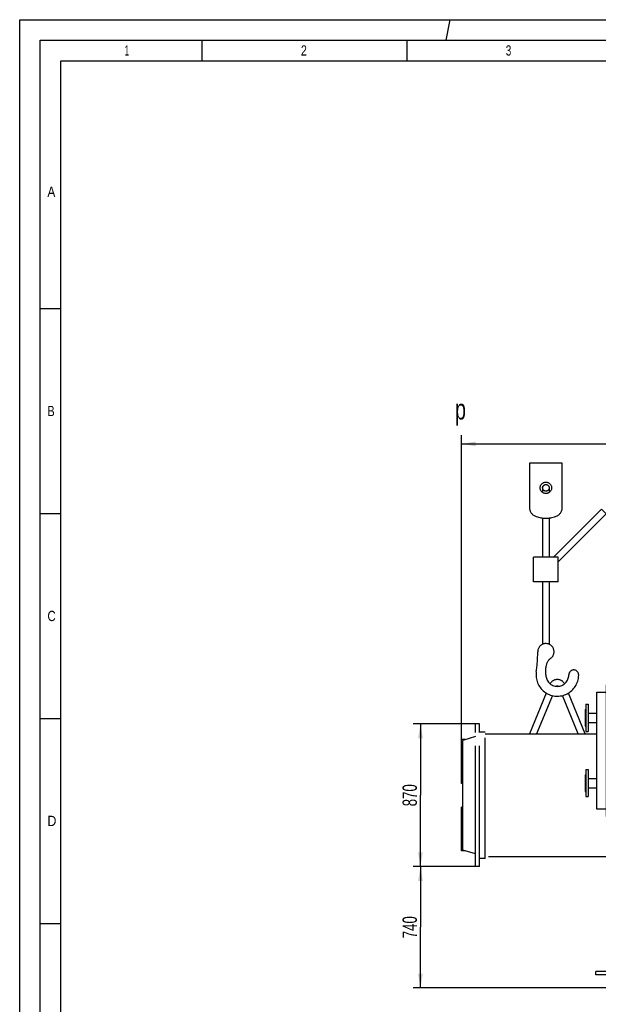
# Model space of a CAD drawing. Header units: millimetres. Extents: x 0 to 1189, y 0 to 841.
# Tile 32 of 136: x 0 to 141, y 601 to 841. Entities that reach past the tile are written whole.
import ezdxf
from ezdxf.enums import TextEntityAlignment as Align

# ---------------------------------------------------------------- set-up
doc = ezdxf.new("R2010")
doc.units = ezdxf.units.MM
doc.header["$LTSCALE"] = 65.395
doc.linetypes.add('CENTER', pattern=[0.6, 0.375, -0.075, 0.075, -0.075])
doc.linetypes.add('PHANTOM', pattern=[0.8, 0.45, -0.05, 0.1, -0.05, 0.1, -0.05])
doc.layers.get('0').update_dxf_attribs({"linetype": 'CONTINUOUS'})
for name, color, linetype in [('1907_725700_08_AS01_SIMPLE1X_PBL527', 7, 'CONTINUOUS'), ('1907_728000_24_SIMPLE1_T1_X_PBL476', 7, 'CONTINUOUS'), ('9M32C_GENSET_AUSBAUMASSE_ABL468', 7, 'CONTINUOUS'), ('9M32C_GENSET_GENERATOR_ABL482', 7, 'CONTINUOUS'), ('9M32C_GENSET_GENERATOR_T1_PBL483', 7, 'CONTINUOUS'), ('AE_KRANHAKEN_PBL469', 7, 'CONTINUOUS'), ('DEFAULT_3', 7, 'PHANTOM'), ('rechts_12_VBL465', 7, 'CONTINUOUS')]:
    doc.layers.add(name, color=color, linetype=linetype)
doc.styles.get("Standard").update_dxf_attribs({"font": 'txt', "width": 0.6})
doc.styles.add('TEXTSTYLE_2', font='txt')
doc.dimstyles.new('DIMSTYLE_4', dxfattribs={"dimtxt": 3.5, "dimasz": 3.5, "dimexe": 1.8, "dimexo": 0, "dimgap": 0.875, "dimtad": 1, "dimlfac": 25, "dimdsep": 46, "dimtxsty": 'Standard', "dimblk": '_FILLED', "dimblk1": '_FILLED', "dimblk2": '_FILLED', "dimcen": 0.09, "dimadec": 0, "dimazin": 0, "dimtp": 2, "dimtm": 2, "dimtfac": 1, "dimtofl": 0, "dimtmove": 0, "dimatfit": 3, "dimldrblk": '_FILLED', "dimfxl": 1, "dimtolj": 1, "dimarcsym": 0})
doc.dimstyles.new('DIMSTYLE_6', dxfattribs={"dimtxt": 3.5, "dimasz": 3.5, "dimexe": 1.8, "dimexo": 0, "dimgap": 0.875, "dimtad": 1, "dimdec": 0, "dimlfac": 25, "dimdsep": 46, "dimtxsty": 'Standard', "dimblk": '_FILLED', "dimblk1": '_FILLED', "dimblk2": '_FILLED', "dimcen": 0.09, "dimadec": 0, "dimazin": 0, "dimtp": 0.8, "dimtm": 0.8, "dimtfac": 1, "dimtdec": 0, "dimtofl": 0, "dimtmove": 0, "dimatfit": 3, "dimldrblk": '_FILLED', "dimfxl": 1, "dimtolj": 1, "dimarcsym": 0})
doc.dimstyles.new('DIMSTYLE_7', dxfattribs={"dimtxt": 3.5, "dimasz": 3.5, "dimexe": 1.8, "dimexo": 0, "dimgap": 0.875, "dimtad": 1, "dimlfac": 25, "dimdsep": 46, "dimtxsty": 'Standard', "dimblk": '_FILLED', "dimblk1": '_FILLED', "dimblk2": '_FILLED', "dimcen": 0.09, "dimadec": 0, "dimazin": 0, "dimtp": 0.8, "dimtm": 0.8, "dimtfac": 1, "dimtofl": 0, "dimtmove": 0, "dimatfit": 3, "dimldrblk": '_FILLED', "dimfxl": 1, "dimtolj": 1, "dimarcsym": 0})

# ---------------------------------------------------------------- blocks, each defined once
blk = doc.blocks.new('_FILLED')
at = {"color": 0, "linetype": 'ByBlock'}
blk.add_solid([(0, 0), (-1, 0.167), (-1, -0.167)], dxfattribs=at)
blk = doc.blocks.new('*D12')
at = {"color": 2, "linetype": 'Continuous'}
for p, q in [((107.78, 664.1), (107.78, 739.31)), ((107.78, 737.51), (148.08, 737.51)), ((188.38, 737.51), (148.08, 737.51)), ((188.38, 724.75), (188.38, 739.31))]:
    blk.add_line(p, q, dxfattribs=at)
at = {"color": 2, "linetype": 'Continuous', "xscale": 3.5, "yscale": 3.5, "zscale": 3.5, "rotation": 180}
blk.add_blockref('_FILLED', (107.78, 737.51), dxfattribs=at)
at = {"color": 2, "linetype": 'Continuous', "xscale": 3.5, "yscale": 3.5, "zscale": 3.5}
blk.add_blockref('_FILLED', (188.38, 737.51), dxfattribs=at)
at = {"color": 2, "linetype": 'Continuous', "width": 0.619048}
blk.add_text('2015', height=3.5, dxfattribs=at).set_placement((148.08, 738.38), align=Align.CENTER)
blk = doc.blocks.new('*D14')
at = {"color": 2, "linetype": 'Continuous'}
for p, q in [((111.18, 634.38), (95.98, 634.38)), ((97.78, 634.38), (97.78, 619.58)), ((97.78, 604.77), (97.78, 619.58)), ((139.97, 604.77), (95.98, 604.77))]:
    blk.add_line(p, q, dxfattribs=at)
at = {"color": 2, "linetype": 'Continuous', "xscale": 3.5, "yscale": 3.5, "zscale": 3.5}
for p, rotation in [((97.78, 634.38), 90), ((97.78, 604.77), 270)]:
    blk.add_blockref('_FILLED', p, dxfattribs=dict(at, rotation=rotation))
at = {"color": 2, "linetype": 'Continuous', "width": 0.690476}
blk.add_text('740', height=3.5, rotation=90, dxfattribs=at).set_placement((96.91, 619.58), align=Align.CENTER)
blk = doc.blocks.new('*D15')
at = {"color": 2, "linetype": 'Continuous'}
for p, q in [((112.18, 669.18), (95.98, 669.18)), ((97.78, 669.18), (97.78, 651.78)), ((97.78, 634.38), (97.78, 651.78)), ((112.18, 634.38), (95.98, 634.38))]:
    blk.add_line(p, q, dxfattribs=at)
at = {"color": 2, "linetype": 'Continuous', "xscale": 3.5, "yscale": 3.5, "zscale": 3.5}
for p, rotation in [((97.78, 669.18), 90), ((97.78, 634.38), 270)]:
    blk.add_blockref('_FILLED', p, dxfattribs=dict(at, rotation=rotation))
at = {"color": 2, "linetype": 'Continuous', "width": 0.690476}
blk.add_text('870', height=3.5, rotation=90, dxfattribs=at).set_placement((96.91, 651.78), align=Align.CENTER)
blk = doc.blocks.new('AE_KRANHAKEN_PBL469', base_point=(133.73, 699.78))
at = {"layer": 'AE_KRANHAKEN_PBL469', "color": 8, "linetype": 'PHANTOM'}
for p, q in [((124.38, 732.78), (124.38, 722.04)), ((132.38, 732.78), (124.38, 732.78)), ((132.38, 722.04), (132.38, 732.78)), ((127.58, 726.78), (127.58, 725.64)), ((129.18, 726.78), (129.18, 725.64)), ((130.25, 709.87), (141.96, 721.58)), ((141.96, 721.58), (143.09, 720.45)), ((127.58, 719.44), (127.58, 709.87)), ((129.18, 719.44), (129.18, 709.87)), ((131.38, 708.74), (143.09, 720.45)), ((125.38, 703.87), (125.38, 709.87)), ((131.38, 709.87), (125.38, 709.87)), ((131.38, 703.87), (131.38, 709.87)), ((131.38, 703.87), (125.38, 703.87)), ((127.58, 703.87), (127.58, 688.61)), ((129.18, 703.87), (129.18, 688.61)), ((128.38, 681.15), (128.38, 682.88)), ((136.36, 680.6), (136.38, 681.15)), ((128.48, 676.71), (124.37, 666.78)), ((129.96, 676.1), (126.1, 666.78)), ((136.27, 666.78), (132.41, 676.1)), ((138, 666.78), (133.89, 676.71))]:
    blk.add_line(p, q, dxfattribs=at)
for radius in [1.4, 0.8]:
    blk.add_circle((128.38, 726.78), radius, dxfattribs=at)
for centre, radius, start, end in [((126.78, 722.04), 2.4, 180, 251.3371), ((129.98, 722.04), 2.4, 288.6629, 360), ((128.38, 726.78), 7.4, 251.3371, 288.6629), ((128.38, 686.78), 2, 305.6853, 180), ((91.77, 686.78), 34.62, 351.8716, 360), ((131.18, 682.88), 2.8, 125.6853, 180), ((135.18, 681.15), 1.2, 0, 180), ((131.18, 681.15), 5.2, 171.8716, 353.9313), ((131.18, 681.15), 2.8, 180, 360), ((131.18, 678.01), 2, 28.5412, 151.4588), ((131.18, 678.01), 0.4, 59.1175, 120.8825)]:
    blk.add_arc(centre, radius, start, end, dxfattribs=at)
blk = doc.blocks.new('1907_728000_24_SIMPLE1_T1_X_PBL476', base_point=(125.78, 651.78))
at = {"layer": '1907_728000_24_SIMPLE1_T1_X_PBL476', "color": 8, "linetype": 'PHANTOM'}
for p, q in [((111.18, 634.38), (111.18, 669.18)), ((112.18, 669.18), (111.18, 669.18)), ((112.18, 634.38), (112.18, 669.18)), ((111.18, 666.09), (108.1, 665.17)), ((113.58, 667.18), (112.18, 667.18)), ((113.58, 636.38), (113.58, 667.18)), ((113.58, 666.78), (140.78, 666.78)), ((107.78, 654.66), (107.78, 665.38)), ((108.8, 665.38), (107.78, 665.38)), ((108.1, 664.1), (107.78, 664.1)), ((108.1, 638.39), (108.1, 665.17)), ((108.1, 654.66), (107.78, 654.66)), ((107.78, 638.18), (107.78, 648.9)), ((108.1, 648.9), (107.78, 648.9)), ((108.1, 639.46), (107.78, 639.46)), ((108.8, 638.18), (107.78, 638.18)), ((111.18, 637.47), (108.1, 638.39)), ((143.78, 636.78), (113.58, 636.78)), ((112.18, 634.38), (111.18, 634.38)), ((113.58, 636.38), (112.18, 636.38))]:
    blk.add_line(p, q, dxfattribs=at)
at = {"layer": '1907_728000_24_SIMPLE1_T1_X_PBL476', "color": 9, "linetype": 'PHANTOM'}
for p, q in [((108.1, 664.58), (107.78, 664.58)), ((108.1, 661.7), (107.78, 661.7)), ((108.1, 657.06), (107.78, 657.06)), ((108.1, 646.5), (107.78, 646.5)), ((108.1, 641.86), (107.78, 641.86)), ((108.1, 638.98), (107.78, 638.98))]:
    blk.add_line(p, q, dxfattribs=at)
blk = doc.blocks.new('1907_725700_08_AS01_SIMPLE1X_PBL527', base_point=(245.44, 691.36))
at = {"layer": '1907_725700_08_AS01_SIMPLE1X_PBL527', "color": 8, "linetype": 'PHANTOM'}
for p, q in [((236.9, 709.16), (236.9, 673.56)), ((236.9, 709.16), (253.98, 709.16)), ((253.98, 709.16), (253.98, 673.56)), ((236.9, 673.56), (253.98, 673.56))]:
    blk.add_line(p, q, dxfattribs=at)
blk = doc.blocks.new('9M32C_GENSET_AUSBAUMASSE_ABL468', base_point=(180.88, 683.58))
at = {"layer": '1907_725700_08_AS01_SIMPLE1X_PBL527'}
blk.add_blockref('1907_725700_08_AS01_SIMPLE1X_PBL527', (245.44, 691.36), dxfattribs=at)
at = {"layer": '1907_728000_24_SIMPLE1_T1_X_PBL476'}
blk.add_blockref('1907_728000_24_SIMPLE1_T1_X_PBL476', (125.78, 651.78), dxfattribs=at)
at = {"layer": 'AE_KRANHAKEN_PBL469'}
blk.add_blockref('AE_KRANHAKEN_PBL469', (133.73, 699.78), dxfattribs=at)
blk = doc.blocks.new('9M32C_GENSET_GENERATOR_T1_PBL483', base_point=(190.14, 627.47))
at = {"layer": '9M32C_GENSET_GENERATOR_T1_PBL483', "color": 2, "linetype": 'CENTER'}
for q in [(188.38, 724.75), (139.97, 604.77), (237.19, 604.77), (188.38, 530.2)]:
    blk.add_line((188.38, 604.77), q, dxfattribs=at)
at = {"layer": '9M32C_GENSET_GENERATOR_T1_PBL483', "color": 7, "linetype": 'Continuous'}
for p, q in [((143.18, 646.62), (143.18, 678.7)), ((143.18, 678.7), (143.78, 678.7)), ((143.4, 679.42), (143.38, 679.61)), ((143.78, 603.21), (143.78, 679.46)), ((232.98, 679.46), (232.98, 603.21)), ((233.38, 679.61), (233.37, 679.42)), ((140.78, 648.42), (140.78, 676.9)), ((140.78, 676.9), (143.18, 676.9)), ((137.98, 672.7), (137.98, 668.62)), ((137.98, 672.7), (138.1, 672.7)), ((138.1, 673.96), (138.1, 667.36)), ((138.1, 673.96), (138.7, 673.96)), ((138.7, 673.96), (138.7, 667.36)), ((138.7, 671.82), (140.78, 671.82)), ((232.98, 671.26), (242.3, 661.95)), ((137.98, 668.62), (138.1, 668.62)), ((138.7, 669.5), (140.78, 669.5)), ((236.01, 668.23), (236.86, 669.08)), ((236.86, 669.08), (240.82, 665.12)), ((138.1, 667.36), (138.7, 667.36)), ((239.97, 664.27), (240.82, 665.12)), ((242.3, 661.21), (232.98, 651.9)), ((137.98, 656.78), (137.98, 652.7)), ((137.98, 656.78), (138.1, 656.78)), ((138.1, 658.04), (138.1, 651.44)), ((138.1, 658.04), (138.7, 658.04)), ((138.7, 658.04), (138.7, 651.44)), ((138.7, 655.9), (140.78, 655.9)), ((138.7, 653.58), (140.78, 653.58)), ((137.98, 652.7), (138.1, 652.7)), ((138.1, 651.44), (138.7, 651.44)), ((143.18, 648.42), (140.78, 648.42)), ((143.78, 646.62), (143.18, 646.62)), ((181.26, 610.98), (181.26, 605.74)), ((195.5, 605.74), (195.5, 610.98)), ((140.56, 607.98), (140.56, 608.78)), ((143.78, 608.78), (140.56, 608.78)), ((143.78, 607.98), (140.56, 607.98)), ((181.26, 605.74), (179.58, 605.74)), ((179.58, 605.74), (179.58, 590.38)), ((197.18, 605.74), (195.5, 605.74)), ((197.18, 590.38), (197.18, 605.74)), ((149.62, 603.21), (143.78, 603.21)), ((147.38, 600.78), (147.26, 603.21)), ((147.38, 596.82), (148.82, 603.21)), ((227.18, 605.03), (227.15, 603.21)), ((232.98, 603.21), (227.15, 603.21)), ((227.95, 603.21), (229.38, 596.82)), ((229.51, 603.21), (229.38, 600.78)), ((147.38, 587.02), (147.38, 600.78)), ((229.38, 600.78), (229.38, 587.02)), ((179.58, 590.38), (197.18, 590.38)), ((152.78, 587.02), (146.78, 587.02)), ((146.78, 587.02), (146.78, 585.02)), ((152.78, 585.02), (152.78, 587.02)), ((229.98, 587.02), (223.98, 587.02)), ((223.98, 587.02), (223.98, 585.02)), ((229.98, 585.02), (229.98, 587.02)), ((146.78, 585.02), (152.78, 585.02)), ((146.98, 585.02), (146.98, 583.18)), ((152.58, 585.02), (152.58, 583.18)), ((154.38, 585.42), (152.78, 585.42)), ((159.31, 575.58), (154.38, 585.42)), ((222.38, 585.42), (217.46, 575.58)), ((223.98, 585.42), (222.38, 585.42)), ((223.98, 585.02), (229.98, 585.02)), ((224.18, 585.02), (224.18, 583.18)), ((229.78, 585.02), (229.78, 583.18)), ((176.78, 563.18), (176.78, 565.24)), ((198.26, 564.77), (178.51, 564.77)), ((199.98, 563.18), (199.98, 565.24)), ((199.98, 563.18), (176.78, 563.18))]:
    blk.add_line(p, q, dxfattribs=at)
for centre, radius in [((188.38, 635.58), 5.6), ((188.38, 604.78), 6.8)]:
    blk.add_circle(centre, radius, dxfattribs=at)
for centre, radius, start, end in [((188.38, 297.41), 384.84, 83.285, 96.715), ((188.38, 297.41), 384.65, 96.6585, 96.7157), ((188.38, 297.41), 384.65, 83.2843, 83.3415), ((241.93, 661.58), 0.52, 315, 45), ((188.38, 604.78), 38.8, 0.351, 357.6749), ((188.38, 604.78), 10.8, 0, 180), ((188.38, 590.46), 21.72, 70.8666, 109.1334), ((188.38, 604.77), 38.8, 182.3139, 357.686), ((188.38, 604.78), 10.8, 180, 215.4309), ((188.38, 604.78), 10.8, 324.5691, 360), ((188.38, 604.77), 41.2, 225.1175, 256.1376), ((188.38, 604.77), 41.2, 283.8624, 314.8825), ((188.38, 604.78), 41.2, 256.2191, 283.7809)]:
    blk.add_arc(centre, radius, start, end, dxfattribs=at)
blk = doc.blocks.new('9M32C_GENSET_GENERATOR_ABL482', base_point=(190.14, 627.47))
at = {"layer": '9M32C_GENSET_GENERATOR_T1_PBL483'}
blk.add_blockref('9M32C_GENSET_GENERATOR_T1_PBL483', (190.14, 627.47), dxfattribs=at)
blk = doc.blocks.new('RECHTS_12_VBL465', base_point=(180.88, 631.49))
at = {"layer": '9M32C_GENSET_AUSBAUMASSE_ABL468'}
blk.add_blockref('9M32C_GENSET_AUSBAUMASSE_ABL468', (180.88, 683.58), dxfattribs=at)
at = {"layer": '9M32C_GENSET_GENERATOR_ABL482'}
blk.add_blockref('9M32C_GENSET_GENERATOR_ABL482', (190.14, 627.47), dxfattribs=at)

msp = doc.modelspace()

# ---------------------------------------------------------------- linework, layer by layer
at = {"color": 5, "linetype": 'Continuous'}
for p, q in [((0, 0), (0, 841)), ((0, 841), (1189, 841)), ((104.03493, 836), (105, 841)), ((44.5, 831), (44.5, 836)), ((94.5, 831), (94.5, 836)), ((10, 10), (10, 831)), ((10, 831), (1179, 831)), ((5, 770.5), (10, 770.5)), ((5, 720.5), (10, 720.5)), ((5, 670.5), (10, 670.5)), ((5, 620.5), (10, 620.5))]:
    msp.add_line(p, q, dxfattribs=at)
at = {"color": 6, "linetype": 'Continuous'}
for p, q in [((5, 5), (5, 836)), ((5, 836), (1184, 836))]:
    msp.add_line(p, q, dxfattribs=at)
at = {"layer": 'DEFAULT_3', "color": 7, "linetype": 'PHANTOM'}
msp.add_line((107.78461, 665.37935), (107.78461, 739.65601), dxfattribs=at)

# ---------------------------------------------------------------- block references
at = {"layer": 'rechts_12_VBL465'}
msp.add_blockref('RECHTS_12_VBL465', (180.88461, 631.49034), dxfattribs=at)

# ---------------------------------------------------------------- texts
at = {"color": 5, "linetype": 'Continuous', "style": 'TEXTSTYLE_2'}
for s, width, p in [('1', 0.571429, (25.606, 832.248)), ('2', 0.785714, (68.606, 832.248)), ('3', 0.714286, (118.606, 832.248)), ('A', 0.857143, (6.77091, 797.771)), ('B', 0.785714, (6.77091, 744.271)), ('C', 0.833333, (6.77091, 694.271)), ('D', 0.904762, (6.77091, 644.271))]:
    msp.add_text(s, height=2.50001, dxfattribs=dict(at, width=width)).set_placement(p)
at = {"color": 2, "linetype": 'Continuous', "width": 0.714286}
msp.add_text('p', height=5, dxfattribs=at).set_placement((106.23218, 743.45161))

# ---------------------------------------------------------------- dimensions: what is measured, and where the dimension line sits
at = {"color": 2, "linetype": 'Continuous'}
for base, p1, p2, angle, dimstyle, picture, middle in [((107.78461, 737.50974), (188.38461, 724.74655), (107.78461, 664.1), 180, 'DIMSTYLE_4', '*D12', (147.75128, 737.50974)), ((97.78461, 669.18), (112.18461, 634.38), (112.18461, 669.18), 90, 'DIMSTYLE_7', '*D15', (97.78461, 651.44667)), ((97.78461, 634.38), (139.968, 604.7725), (111.18461, 634.38), 90, 'DIMSTYLE_6', '*D14', (97.78461, 619.24292))]:
    dim = msp.add_linear_dim(base=base, p1=p1, p2=p2, angle=angle, dimstyle=dimstyle, dxfattribs=at)
    dim.commit()
    dim.dimension.update_dxf_attribs({"geometry": picture, "text_midpoint": middle, "dimtype": 160})

doc.saveas('drawing.dxf')
